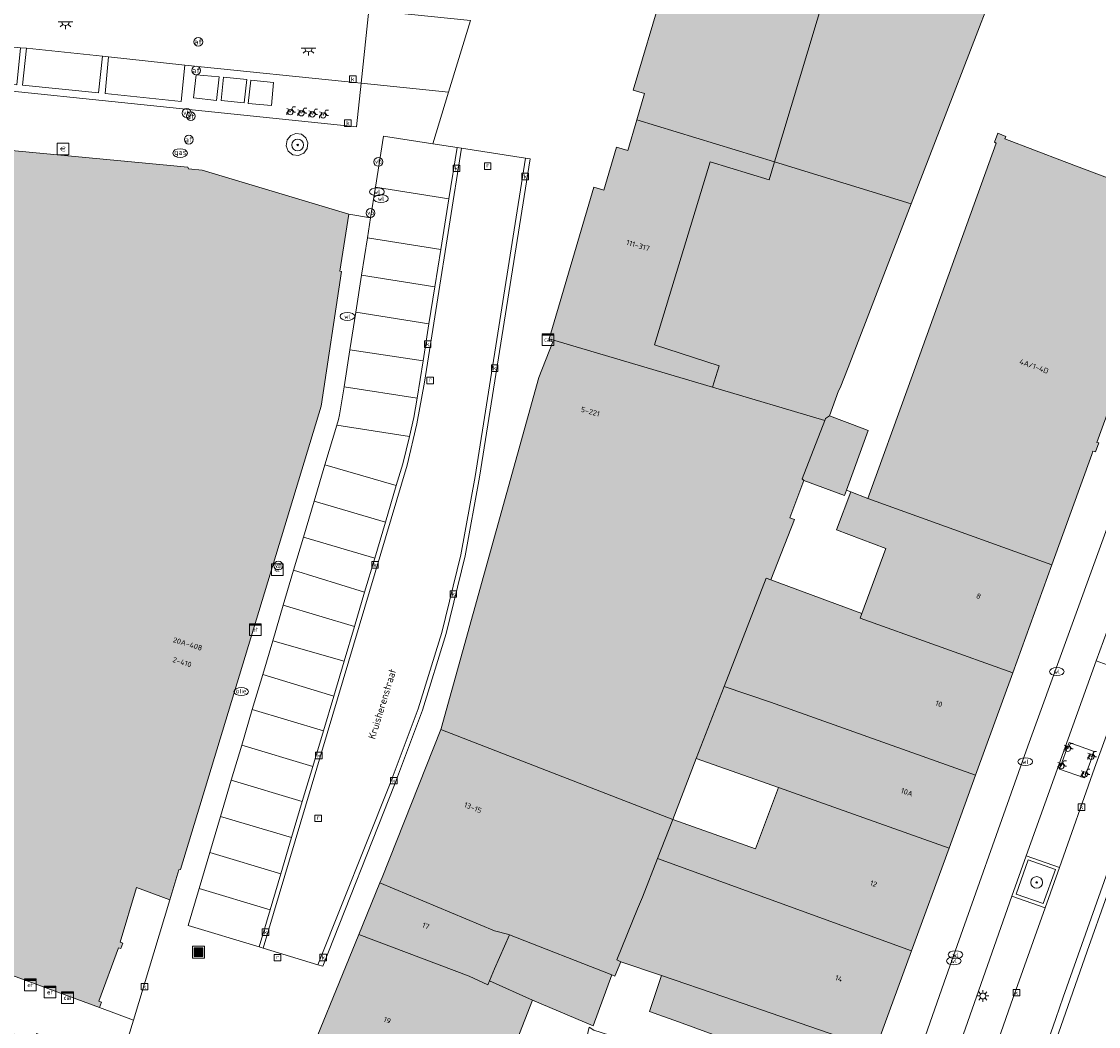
# Model space of a CAD drawing. Header units: metres. Extents: x 196496 to 197479, y 355250 to 356324.
# Tile 107 of 119: x 197202 to 197276, y 355940 to 356008. Entities that reach past the tile are written whole.
import ezdxf
from ezdxf.enums import TextEntityAlignment as Align

# ---------------------------------------------------------------- set-up
doc = ezdxf.new("R2010")
doc.units = ezdxf.units.M
doc.layers.get('0').update_dxf_attribs({"lineweight": 9})
for name, color, linetype, lineweight in [('B-WE-GR-BOOM-S', 251, 'Continuous', 9), ('B-WE-IE-MEUBILAIR_WEGMEUBILAIR-GV', 251, 'Continuous', 9), ('B-WE-IE-MEUBILAIR_WEGMEUBILAIR-S', 251, 'Continuous', 9), ('B-WE-KL-BRANDSTOF_PUT-S', 251, 'Continuous', 9), ('B-WE-KL-DATA-S', 251, 'Continuous', 9), ('B-WE-KL-ET_KAST-S', 251, 'Continuous', 9), ('B-WE-KL-ET_LS_OV_LICHTMAST-S', 251, 'Continuous', 9), ('B-WE-KL-ET_LS_OV_LICHTPUNT-S', 251, 'Continuous', 9), ('B-WE-KL-GAS_PUT-S', 251, 'Continuous', 9), ('B-WE-KL-WATER-S', 251, 'Continuous', 9), ('B-WE-OG-BEBOUWING-GV', 251, 'Continuous', 9), ('B-WE-OG-BEBOUWING_HUISNUMMER-T35', 90, 'Continuous', 9), ('B-WE-OG-BEBOUWING_STRAATNAAM-T35', 130, 'Continuous', 9), ('B-WE-OG-TERREIN_ERF-GV', 251, 'Continuous', 9), ('B-WE-RI-GWA_KOLK-S', 251, 'Continuous', 9), ('B-WE-RI-GWA_RIOOLPUT-S', 251, 'Continuous', 9), ('B-WE-VH-GOOT-G', 251, 'Continuous', 9), ('B-WE-VH-ONVERHARD-GV', 251, 'Continuous', 9), ('B-WE-VH-VERHARDING_ASFALT-GV', 251, 'Continuous', 9), ('B-WE-VH-VERHARDING_BEDRIJFSVLOERPLAAT-GV', 251, 'Continuous', 9), ('B-WE-VH-VERHARDING_BETON-GV', 251, 'Continuous', 9), ('B-WE-VH-VERHARDING_BETONSTRAATSTEEN-GV', 251, 'Continuous', 9), ('B-WE-VH-VERHARDING_OPEN-GV', 251, 'Continuous', 9), ('B-WE-VH-VERHARDING_STRAATBAKSTEEN-GV', 251, 'Continuous', 9), ('B-WE-VH-VERHARDING_TEGEL-GV', 251, 'Continuous', 9), ('B-WE-VW-AFSLUITPAAL-S', 251, 'Continuous', 9)]:
    doc.layers.add(name, color=color, linetype=linetype, lineweight=lineweight)
doc.layers.add('X-XX-AL-PRESENTATIE_GEBOUW3-V', color=7, linetype='Continuous', lineweight=9, true_color=0xebe1d6)
doc.styles.add('NLCS-ISO', font='NLCS-ISO.ttf')
doc.styles.add('NLCS-ISO-ANNOTATIEF-T35', font='NLCS-ISO.ttf', dxfattribs={"height": 3.5})

# ---------------------------------------------------------------- blocks, each defined once
blk = doc.blocks.new('SIE-WEG_AFVALBAK-SO')
at = {"linetype": 'ByBlock', "lineweight": 18}
h = blk.add_hatch(color=0, dxfattribs=at)
h.dxf.hatch_style = 1
h.paths.add_polyline_path([(-1.5, -1.5), (1.5, -1.5), (1.5, 1.5), (-1.5, 1.5)])
at = {"color": 0, "linetype": 'ByBlock', "lineweight": 18}
for points in [[(-2, -2), (2, -2), (2, 2), (-2, 2)], [(-1.5, -1.5), (1.5, -1.5), (1.5, 1.5), (-1.5, 1.5)]]:
    blk.add_lwpolyline(points, close=True, dxfattribs=at)
blk = doc.blocks.new('SKL-ET_KAST_ELEKTRA-SO')
at = {"color": 0, "linetype": 'ByBlock', "lineweight": 18}
for points in [[(-2, 2), (2, 2), (2, 1.68), (-2, 1.68)], [(-2, 1.52), (2, 1.52), (2, -2), (-2, -2)]]:
    blk.add_lwpolyline(points, close=True, dxfattribs=at)
at = {"color": 0, "linetype": 'ByBlock', "lineweight": 18, "style": 'NLCS-ISO'}
blk.add_text('et', height=1.5, dxfattribs=at).set_placement((0, 0), align=Align.MIDDLE_CENTER)
blk = doc.blocks.new('SKL-DATA_SIGNAAL_CAIKAST-SO')
at = {"color": 0, "linetype": 'ByBlock', "lineweight": 18}
for points in [[(-2, 2), (2, 2), (2, 1.68), (-2, 1.68)], [(-2, 1.52), (2, 1.52), (2, -2), (-2, -2)]]:
    blk.add_lwpolyline(points, close=True, dxfattribs=at)
at = {"color": 0, "linetype": 'ByBlock', "lineweight": 18, "style": 'NLCS-ISO'}
blk.add_text('cai', height=1.5, dxfattribs=at).set_placement((0, 0), align=Align.MIDDLE_CENTER)
blk = doc.blocks.new('SKL-ET_OV_LICHTMAST-SO')
at = {"color": 0, "linetype": 'ByBlock', "lineweight": 18}
for points in [[(-1.25, 0), (-2, 0)], [(-1.41, 1.41), (-0.88, 0.88)], [(0, 2), (0, 1.25)], [(0.88, 0.88), (1.41, 1.41)], [(2, 0), (1.25, 0)], [(-1.41, -1.41), (-0.88, -0.88)], [(0, -1.25), (0, -2)], [(0.88, -0.88), (1.41, -1.41)]]:
    blk.add_lwpolyline(points, dxfattribs=at)
blk.add_circle((0, 0), 1, dxfattribs=at)
blk = doc.blocks.new('SIE-WEG_PAAL_VERKEERSBORD-SO')
at = {"color": 0, "linetype": 'ByBlock', "lineweight": 18}
blk.add_circle((0, 0), 1.5, dxfattribs=at)
at = {"color": 0, "linetype": 'ByBlock', "lineweight": 18, "style": 'NLCS-ISO'}
blk.add_text('vb', height=1.5, dxfattribs=at).set_placement((0, 0.13), align=Align.MIDDLE_CENTER)
blk = doc.blocks.new('SVW-AFSLUITPAAL-SO')
at = {"lineweight": 18}
blk.add_circle((0, 0), 1.5, dxfattribs=at)
at = {"lineweight": 18, "style": 'NLCS-ISO'}
blk.add_text('af', height=1.8, dxfattribs=at).set_placement((0, 0), align=Align.MIDDLE_CENTER)
blk = doc.blocks.new('SRI-KOLK-SO')
at = {"color": 0, "linetype": 'ByBlock', "lineweight": 18}
blk.add_lwpolyline([(-1.125, -1.125), (1.125, -1.125), (1.125, 1.125), (-1.125, 1.125)], close=True, dxfattribs=at)
at = {"color": 0, "linetype": 'ByBlock', "lineweight": 18, "style": 'NLCS-ISO'}
blk.add_text('k', height=1.5, dxfattribs=at).set_placement((0, 0), align=Align.MIDDLE_CENTER)
blk = doc.blocks.new('SRI-PUT_INSPECTIEPUT_RIOOLPUT-SO')
at = {"color": 0, "linetype": 'ByBlock', "lineweight": 18}
blk.add_lwpolyline([(-1.12, -1.12), (1.12, -1.12), (1.12, 1.12), (-1.12, 1.12)], close=True, dxfattribs=at)
at = {"color": 0, "linetype": 'ByBlock', "lineweight": 18, "style": 'NLCS-ISO'}
blk.add_text('r', height=1.5, dxfattribs=at).set_placement((0, 0.28), align=Align.MIDDLE_CENTER)
blk = doc.blocks.new('SKL-GAS_PUT-SO')
at = {"color": 0, "linetype": 'ByBlock', "lineweight": 18}
blk.add_ellipse((0, 0), major_axis=(2.5, 0), ratio=0.601255, dxfattribs=at)
at = {"color": 0, "linetype": 'ByBlock', "lineweight": 18, "style": 'NLCS-ISO'}
blk.add_text('gas', height=1.8, dxfattribs=at).set_placement((0.12, 0.3), align=Align.MIDDLE_CENTER)
blk = doc.blocks.new('SKL-WATER_WATERLEIDINGPUT-SO')
at = {"color": 0, "linetype": 'ByBlock', "lineweight": 18}
blk.add_ellipse((0, 0), major_axis=(2.5, 0), ratio=0.54, dxfattribs=at)
at = {"color": 0, "linetype": 'ByBlock', "lineweight": 18, "style": 'NLCS-ISO'}
blk.add_text('wl', height=1.5, dxfattribs=at).set_placement((0, 0), align=Align.MIDDLE_CENTER)
blk = doc.blocks.new('SKL-BENZINEPUT_OLIEPUT-SO')
at = {"color": 0, "linetype": 'ByBlock', "lineweight": 18}
blk.add_ellipse((0, 0), major_axis=(2.5, 0), ratio=0.54, dxfattribs=at)
at = {"color": 0, "linetype": 'ByBlock', "lineweight": 18, "style": 'NLCS-ISO'}
blk.add_text('olie', height=1.5, dxfattribs=at).set_placement((0, 0.16), align=Align.MIDDLE_CENTER)
blk = doc.blocks.new('SIE-WEG_FIETSENREK-SO')
at = {"color": 0, "linetype": 'ByBlock', "lineweight": 18}
for points in [[(-1.5, -1.35), (-1.5, -0.54), (-0.73, -0.28), (-0.73, 0.53), (-1.5, 0.79)], [(-0.3, -0.45), (0.6, 1.35), (1.5, 1.35)], [(1.05, -0.45), (0.21, 0.58)], [(1.05, -0.45), (1.5, -0.45)]]:
    blk.add_lwpolyline(points, dxfattribs=at)
blk.add_circle((-0.3, -0.45), 0.9, dxfattribs=at)
blk = doc.blocks.new('SIE-WEG_BETAALAUTOMAAT-SO')
at = {"color": 0, "linetype": 'ByBlock', "lineweight": 18}
blk.add_lwpolyline([(-2, -2), (2, -2), (2, 2), (-2, 2)], close=True, dxfattribs=at)
at = {"color": 0, "linetype": 'ByBlock', "lineweight": 18, "style": 'NLCS-ISO'}
blk.add_text('€', height=1.5, dxfattribs=at).set_placement((0, 0), align=Align.MIDDLE_CENTER)
blk = doc.blocks.new('SKL-ET_OV_LICHTPUNT-SO')
at = {"color": 0, "linetype": 'ByBlock', "lineweight": 18}
for points in [[(-1.25, 0), (-2.5, 0)], [(1.25, 0), (2.5, 0)], [(-0.92, -0.85), (-1.83, -1.7)], [(0, -1.25), (0, -2.5)], [(0.92, -0.85), (1.83, -1.7)]]:
    blk.add_lwpolyline(points, dxfattribs=at)
blk.add_lwpolyline([(0, 0), (1.25, 0, -1), (-1.25, 0)], format="xyb", close=True, dxfattribs=at)
blk = doc.blocks.new('SGR-BOOM_01-SO')
at = {"linetype": 'ByBlock', "lineweight": 18}
h = blk.add_hatch(color=0, dxfattribs=at)
h.dxf.hatch_style = 1
edge = h.paths.add_edge_path()
edge.add_arc((0, 0), 0.25, 0, 360)
at = {"color": 0, "linetype": 'ByBlock', "lineweight": 18}
for radius in [2, 0.25]:
    blk.add_circle((0, 0), radius, dxfattribs=at)

msp = doc.modelspace()

# ---------------------------------------------------------------- hatches: boundary and pattern name
at = {"layer": 'X-XX-AL-PRESENTATIE_GEBOUW3-V'}
for points in [[(197263.446, 356031.086), (197263.067, 356031.195), (197260.579, 356031.91), (197260.515, 356031.792), (197253.377, 356034.006), (197252.39, 356034.321), (197252.318, 356034.079), (197252.427, 356034.046), (197252.131, 356033.059), (197252.802, 356032.858), (197250.294, 356024.496), (197251.061, 356024.266), (197249.901, 356020.417), (197249.134, 356020.645), (197247.158, 356014.002), (197247.934, 356013.771), (197246.791, 356009.896), (197246.024, 356010.123), (197244.063, 356003.476), (197244.831, 356003.25), (197244.299, 356001.448), (197253.667, 355998.587)], [(197279.591, 356015.147), (197287.478, 356012.229), (197289.628, 356018.039), (197282.352, 356020.731), (197282.324, 356020.662), (197273.842, 356023.556), (197263.77, 356027.004), (197265.08, 356030.614), (197263.446, 356031.086), (197253.667, 355998.587), (197262.974, 355995.736), (197265.397, 356002.024), (197268.626, 356010.402), (197271.595, 356018.105)], [(197249.443, 355983.254), (197249.913, 355984.714), (197245.511, 355986.132), (197249.286, 355998.595), (197253.302, 355997.377), (197253.667, 355998.587), (197244.299, 356001.448), (197243.685, 355999.365), (197242.917, 355999.591), (197242.055, 355996.666), (197241.384, 355996.864), (197238.338, 355986.538)], [(197188.57, 355953.96), (197188.642, 355953.546), (197190.563, 355953.931), (197191.059, 355954.03), (197192.337, 355946.665), (197207.719, 355941.014), (197207.858, 355941.391), (197207.679, 355941.456), (197209.013, 355945.089), (197209.187, 355945.025), (197209.304, 355945.408), (197209.125, 355945.474), (197210.248, 355949.184), (197212.514, 355948.353), (197213.131, 355950.389), (197213.246, 355950.406), (197222.809, 355981.954), (197224.202, 355991.132), (197224.093, 355991.155), (197224.701, 355995.024), (197214.719, 355998.034), (197213.777, 355998.124), (197213.742, 355998.239), (197188.268, 356000.633), (197188.254, 356000.531), (197184.395, 356000.883), (197183.01, 355985.943), (197187.372, 355960.852)], [(197273.402, 355998.62), (197269.364, 356000.16), (197269.431, 356000.327), (197268.886, 356000.545), (197268.648, 355999.933), (197268.76, 355999.874), (197262.769, 355983.246), (197260.038, 355975.666), (197272.55, 355971.158), (197275.272, 355978.671), (197275.351, 355978.89), (197275.534, 355978.841), (197275.759, 355979.457), (197275.622, 355979.488), (197281.313, 355995.115), (197281.394, 355995.19), (197281.521, 355995.523), (197276.822, 355997.315)], [(197253.667, 355998.587), (197253.302, 355997.377), (197249.286, 355998.595), (197245.511, 355986.132), (197249.913, 355984.714), (197249.443, 355983.254), (197257.092, 355980.991), (197257.142, 355981.124), (197257.421, 355981.298), (197258.036, 355983.011), (197258.149, 355983.199), (197258.68, 355984.59), (197262.974, 355995.736)], [(197250.257, 355962.878), (197253.111, 355970.245), (197253.422, 355970.13), (197255.036, 355974.234), (197254.712, 355974.361), (197255.667, 355976.893), (197255.557, 355977.023), (197257.092, 355980.991), (197249.443, 355983.254), (197238.338, 355986.538), (197238.308, 355986.438), (197238.579, 355986.346), (197237.634, 355983.92), (197230.972, 355960.007), (197230.949, 355959.949), (197246.751, 355953.818), (197248.336, 355957.971)], [(197257.421, 355981.298), (197257.142, 355981.124), (197257.092, 355980.991), (197255.557, 355977.023), (197255.667, 355976.893), (197258.44, 355975.867), (197258.576, 355976.244), (197260.045, 355980.307), (197259.632, 355980.463)], [(197259.626, 355967.835), (197259.512, 355967.525), (197269.888, 355963.809), (197272.55, 355971.158), (197260.038, 355975.666), (197258.878, 355976.125), (197257.898, 355973.543), (197261.258, 355972.262)], [(197259.626, 355967.835), (197253.422, 355970.13), (197253.111, 355970.245), (197250.257, 355962.878), (197253.411, 355961.812), (197267.365, 355956.844), (197269.888, 355963.809), (197259.512, 355967.525)], [(197253.942, 355955.989), (197265.559, 355951.86), (197267.365, 355956.844), (197253.411, 355961.812), (197250.257, 355962.878), (197248.336, 355957.971)], [(197226.813, 355949.512), (197234.613, 355946.238), (197235.597, 355945.99), (197235.633, 355945.976), (197242.6, 355943.24), (197242.816, 355943.156), (197243.218, 355944.131), (197242.951, 355944.268), (197244.339, 355947.736), (197244.686, 355948.522), (197245.713, 355951.158), (197246.751, 355953.818), (197230.949, 355959.949), (197226.957, 355949.865)], [(197265.559, 355951.86), (197253.942, 355955.989), (197252.374, 355951.814), (197246.751, 355953.818), (197245.713, 355951.158), (197263, 355944.868)], [(197245.979, 355943.189), (197250.225, 355941.748), (197260.553, 355938.181), (197263, 355944.868), (197245.713, 355951.158), (197244.686, 355948.522), (197244.339, 355947.736), (197242.951, 355944.268), (197243.218, 355944.131)], [(197235.633, 355945.976), (197235.597, 355945.99), (197234.613, 355946.238), (197226.813, 355949.512), (197225.372, 355945.979), (197232.886, 355943.148), (197234.167, 355942.56), (197234.279, 355942.829), (197234.617, 355943.642)], [(197221.226, 355935.811), (197229.965, 355932.605), (197231.646, 355937.044), (197234.668, 355935.918), (197235.131, 355937.212), (197235.47, 355937.087), (197237.189, 355941.525), (197234.279, 355942.829), (197234.167, 355942.56), (197232.886, 355943.148), (197225.372, 355945.979)], [(197237.189, 355941.525), (197241.331, 355939.775), (197242.6, 355943.24), (197235.633, 355945.976), (197234.617, 355943.642), (197234.279, 355942.829)], [(197249.134, 355938.057), (197248.695, 355936.745), (197258.709, 355933.121), (197260.553, 355938.181), (197250.225, 355941.748), (197245.979, 355943.189), (197245.163, 355940.739), (197247.137, 355940.048), (197249.51, 355939.182)]]:
    msp.add_hatch(color=256, dxfattribs=at).paths.add_polyline_path(points)

# ---------------------------------------------------------------- linework, layer by layer
at = {"layer": 'B-WE-IE-MEUBILAIR_WEGMEUBILAIR-GV', "flags": 128}
for points in [[(197220.432, 355999.69), (197220.578, 355999.319), (197220.896, 355999.078), (197221.278, 355999.026), (197221.632, 355999.177), (197221.865, 355999.494), (197221.914, 355999.884), (197221.771, 356000.236), (197221.474, 356000.474), (197221.098, 356000.532), (197220.743, 356000.393), (197220.495, 356000.083)], [(197272.795, 355950.41), (197270.934, 355951.068), (197270.115, 355948.733), (197271.972, 355948.09)]]:
    msp.add_lwpolyline(points, close=True, dxfattribs=at)
at = {"layer": 'B-WE-OG-BEBOUWING-GV', "flags": 128}
for points in [[(197263.446, 356031.086), (197263.067, 356031.195), (197260.579, 356031.91), (197260.515, 356031.792), (197253.377, 356034.006), (197252.39, 356034.321), (197252.318, 356034.079), (197252.427, 356034.046), (197252.131, 356033.059), (197252.802, 356032.858), (197250.294, 356024.496), (197251.061, 356024.266), (197249.901, 356020.417), (197249.134, 356020.645), (197247.158, 356014.002), (197247.934, 356013.771), (197246.791, 356009.896), (197246.024, 356010.123), (197244.063, 356003.476), (197244.831, 356003.25), (197244.299, 356001.448), (197253.667, 355998.587)], [(197279.591, 356015.147), (197287.478, 356012.229), (197289.628, 356018.039), (197282.352, 356020.731), (197282.324, 356020.662), (197273.842, 356023.556), (197263.77, 356027.004), (197265.08, 356030.614), (197263.446, 356031.086), (197253.667, 355998.587), (197262.974, 355995.736), (197265.397, 356002.024), (197268.626, 356010.402), (197271.595, 356018.105)], [(197249.443, 355983.254), (197249.913, 355984.714), (197245.511, 355986.132), (197249.286, 355998.595), (197253.302, 355997.377), (197253.667, 355998.587), (197244.299, 356001.448), (197243.685, 355999.365), (197242.917, 355999.591), (197242.055, 355996.666), (197241.384, 355996.864), (197238.338, 355986.538)], [(197273.402, 355998.62), (197269.364, 356000.16), (197269.431, 356000.327), (197268.886, 356000.545), (197268.648, 355999.933), (197268.76, 355999.874), (197262.769, 355983.246), (197260.038, 355975.666), (197272.55, 355971.158), (197275.272, 355978.671), (197275.351, 355978.89), (197275.534, 355978.841), (197275.759, 355979.457), (197275.622, 355979.488), (197281.313, 355995.115), (197281.394, 355995.19), (197281.521, 355995.523), (197276.822, 355997.315)], [(197253.667, 355998.587), (197253.302, 355997.377), (197249.286, 355998.595), (197245.511, 355986.132), (197249.913, 355984.714), (197249.443, 355983.254), (197257.092, 355980.991), (197257.142, 355981.124), (197257.421, 355981.298), (197258.036, 355983.011), (197258.149, 355983.199), (197258.68, 355984.59), (197262.974, 355995.736)], [(197250.257, 355962.878), (197253.111, 355970.245), (197253.422, 355970.13), (197255.036, 355974.234), (197254.712, 355974.361), (197255.667, 355976.893), (197255.557, 355977.023), (197257.092, 355980.991), (197249.443, 355983.254), (197238.338, 355986.538), (197238.308, 355986.438), (197238.579, 355986.346), (197237.634, 355983.92), (197230.972, 355960.007), (197230.949, 355959.949), (197246.751, 355953.818), (197248.336, 355957.971)], [(197257.421, 355981.298), (197257.142, 355981.124), (197257.092, 355980.991), (197255.557, 355977.023), (197255.667, 355976.893), (197258.44, 355975.867), (197258.576, 355976.244), (197260.045, 355980.307), (197259.632, 355980.463)], [(197259.626, 355967.835), (197259.512, 355967.525), (197269.888, 355963.809), (197272.55, 355971.158), (197260.038, 355975.666), (197258.878, 355976.125), (197257.898, 355973.543), (197261.258, 355972.262)], [(197259.626, 355967.835), (197253.422, 355970.13), (197253.111, 355970.245), (197250.257, 355962.878), (197253.411, 355961.812), (197267.365, 355956.844), (197269.888, 355963.809), (197259.512, 355967.525)], [(197253.942, 355955.989), (197265.559, 355951.86), (197267.365, 355956.844), (197253.411, 355961.812), (197250.257, 355962.878), (197248.336, 355957.971)], [(197226.813, 355949.512), (197234.613, 355946.238), (197235.597, 355945.99), (197235.633, 355945.976), (197242.6, 355943.24), (197242.816, 355943.156), (197243.218, 355944.131), (197242.951, 355944.268), (197244.339, 355947.736), (197244.686, 355948.522), (197245.713, 355951.158), (197246.751, 355953.818), (197230.949, 355959.949), (197226.957, 355949.865)], [(197265.559, 355951.86), (197253.942, 355955.989), (197252.374, 355951.814), (197246.751, 355953.818), (197245.713, 355951.158), (197263, 355944.868)], [(197245.979, 355943.189), (197250.225, 355941.748), (197260.553, 355938.181), (197263, 355944.868), (197245.713, 355951.158), (197244.686, 355948.522), (197244.339, 355947.736), (197242.951, 355944.268), (197243.218, 355944.131)], [(197235.633, 355945.976), (197235.597, 355945.99), (197234.613, 355946.238), (197226.813, 355949.512), (197225.372, 355945.979), (197232.886, 355943.148), (197234.167, 355942.56), (197234.279, 355942.829), (197234.617, 355943.642)], [(197221.226, 355935.811), (197229.965, 355932.605), (197231.646, 355937.044), (197234.668, 355935.918), (197235.131, 355937.212), (197235.47, 355937.087), (197237.189, 355941.525), (197234.279, 355942.829), (197234.167, 355942.56), (197232.886, 355943.148), (197225.372, 355945.979)], [(197237.189, 355941.525), (197241.331, 355939.775), (197242.6, 355943.24), (197235.633, 355945.976), (197234.617, 355943.642), (197234.279, 355942.829)], [(197249.134, 355938.057), (197248.695, 355936.745), (197258.709, 355933.121), (197260.553, 355938.181), (197250.225, 355941.748), (197245.979, 355943.189), (197245.163, 355940.739), (197247.137, 355940.048), (197249.51, 355939.182)]]:
    msp.add_lwpolyline(points, close=True, dxfattribs=at)
msp.add_lwpolyline([(197192.337, 355946.665), (197207.719, 355941.014), (197207.858, 355941.391), (197207.679, 355941.456), (197209.013, 355945.089), (197209.187, 355945.025), (197209.304, 355945.408), (197209.125, 355945.474), (197210.248, 355949.184), (197212.514, 355948.353), (197213.131, 355950.389), (197213.246, 355950.406), (197222.809, 355981.954), (197224.202, 355991.132), (197224.093, 355991.155), (197224.701, 355995.024), (197214.719, 355998.034), (197213.777, 355998.124), (197213.742, 355998.239), (197188.268, 356000.633)], dxfattribs=at)
at = {"layer": 'B-WE-OG-TERREIN_ERF-GV', "flags": 128}
msp.add_lwpolyline([(197279.591, 356015.147), (197271.595, 356018.105), (197268.626, 356010.402), (197265.397, 356002.024), (197262.974, 355995.736), (197258.68, 355984.59), (197258.149, 355983.199), (197258.036, 355983.011), (197257.421, 355981.298), (197259.632, 355980.463), (197260.045, 355980.307), (197258.576, 355976.244), (197258.878, 355976.125), (197260.038, 355975.666), (197262.769, 355983.246), (197268.76, 355999.874), (197268.648, 355999.933), (197268.886, 356000.545), (197269.431, 356000.327), (197269.364, 356000.16), (197273.402, 355998.62), (197276.822, 355997.315)], dxfattribs=at)
for points in [[(197253.422, 355970.13), (197259.626, 355967.835), (197261.258, 355972.262), (197257.898, 355973.543), (197258.878, 355976.125), (197258.576, 355976.244), (197258.44, 355975.867), (197255.667, 355976.893), (197254.712, 355974.361), (197255.036, 355974.234)], [(197248.336, 355957.971), (197246.751, 355953.818), (197252.374, 355951.814), (197253.942, 355955.989)], [(197207.719, 355941.014), (197210.035, 355940.163), (197212.514, 355948.353), (197210.248, 355949.184), (197209.125, 355945.474), (197209.304, 355945.408), (197209.187, 355945.025), (197209.013, 355945.089), (197207.679, 355941.456), (197207.858, 355941.391)], [(197245.979, 355943.189), (197243.218, 355944.131), (197242.816, 355943.156), (197242.6, 355943.24), (197241.331, 355939.775), (197237.189, 355941.525), (197235.47, 355937.087), (197237.069, 355936.497), (197237.609, 355938.235), (197240.408, 355937.368), (197240.734, 355938.306), (197241.061, 355939.681), (197241.374, 355939.48), (197244.722, 355938.4), (197244.747, 355938.35), (197246.059, 355937.898), (197244.565, 355933.648), (197247.332, 355932.667), (197248.695, 355936.745), (197249.134, 355938.057), (197249.51, 355939.182), (197247.137, 355940.048), (197245.163, 355940.739)]]:
    msp.add_lwpolyline(points, close=True, dxfattribs=at)
at = {"layer": 'B-WE-VH-GOOT-G', "flags": 128}
for points in [[(197218.875, 355945.058), (197228.659, 355977.936), (197229.337, 355980.749), (197229.852, 355983.597), (197232.374, 355999.53)], [(197222.59, 355943.928), (197227.514, 355956.269), (197229.417, 355961.356), (197231.019, 355966.555), (197232.313, 355971.84), (197233.292, 355977.182), (197236.721, 355998.841)]]:
    msp.add_lwpolyline(points, dxfattribs=at)
at = {"layer": 'B-WE-VH-ONVERHARD-GV', "flags": 128}
for points in [[(197220.432, 355999.69), (197220.578, 355999.319), (197220.896, 355999.078), (197221.278, 355999.026), (197221.632, 355999.177), (197221.865, 355999.494), (197221.914, 355999.884), (197221.771, 356000.236), (197221.474, 356000.474), (197221.098, 356000.532), (197220.743, 356000.393), (197220.495, 356000.083)], [(197272.795, 355950.41), (197270.934, 355951.068), (197270.115, 355948.733), (197271.972, 355948.09)]]:
    msp.add_lwpolyline(points, close=True, dxfattribs=at)
at = {"layer": 'B-WE-VH-VERHARDING_ASFALT-GV', "flags": 128}
msp.add_lwpolyline([(197276.304, 355948.628), (197274.96, 355944.848), (197266.998, 355922.067)], dxfattribs=at)
at = {"layer": 'B-WE-VH-VERHARDING_BEDRIJFSVLOERPLAAT-GV', "flags": 128}
for points in [[(197215.692, 356002.782), (197215.859, 356004.383), (197214.295, 356004.508), (197214.115, 356002.944)], [(197217.582, 356002.61), (197217.751, 356004.192), (197216.17, 356004.355), (197216.007, 356002.769)], [(197219.434, 356002.426), (197219.578, 356003.997), (197218.029, 356004.165), (197217.851, 356002.574)]]:
    msp.add_lwpolyline(points, close=True, dxfattribs=at)
at = {"layer": 'B-WE-VH-VERHARDING_BETON-GV', "flags": 128}
for points in [[(197277.823, 355963.806), (197275.466, 355957.317), (197273.071, 355950.561), (197272.097, 355947.815), (197269.768, 355941.245), (197267.727, 355935.396)], [(197266.517, 355922.203), (197272.83, 355940.27), (197273.324, 355941.728), (197276.499, 355950.683)]]:
    msp.add_lwpolyline(points, dxfattribs=at)
at = {"layer": 'B-WE-VH-VERHARDING_BETONSTRAATSTEEN-GV', "flags": 128}
msp.add_lwpolyline([(197265.475, 355936.18), (197269.841, 355948.608), (197270.809, 355951.334), (197275.577, 355964.612), (197276.568, 355967.337), (197280.692, 355978.693), (197281.68, 355981.413), (197285.668, 355992.367), (197286.653, 355995.09), (197292.453, 356011.036), (197293.465, 356013.728), (197296.077, 356021.043), (197297.05, 356023.766), (197300.095, 356032.148), (197301.105, 356034.858), (197302.794, 356039.518), (197304.132, 356043.212), (197304.942, 356045.472), (197305.17, 356046.123), (197302.905, 356046.91), (197293.825, 356021.865), (197270.927, 355958.803), (197265.227, 355942.744), (197256.947, 355919.08)], dxfattribs=at)
for points in [[(197207.931, 356005.779), (197202.749, 356006.328), (197202.492, 356003.82), (197207.659, 356003.293)], [(197213.527, 356005.178), (197208.331, 356005.737), (197208.11, 356003.247), (197213.291, 356002.705)], [(197222.964, 355959.863), (197222.241, 355957.431), (197221.53, 355955.04), (197220.8, 355952.588), (197220.068, 355950.125), (197219.336, 355947.663), (197218.587, 355945.145), (197218.875, 355945.058), (197228.659, 355977.936), (197229.337, 355980.749), (197229.852, 355983.597), (197232.374, 355999.53), (197232.068, 355999.578), (197231.511, 355996.08), (197230.962, 355992.637), (197230.557, 355990.092), (197230.153, 355987.558), (197229.752, 355985.04), (197229.354, 355982.5), (197229.114, 355981.189), (197228.835, 355979.886), (197228.611, 355978.954), (197228.366, 355978.028), (197227.927, 355976.55), (197227.187, 355974.062), (197226.457, 355971.61), (197225.772, 355969.305), (197225.072, 355966.952), (197224.375, 355964.606), (197223.665, 355962.222)], [(197222.59, 355943.928), (197222.917, 355943.829), (197227.795, 355956.168), (197229.705, 355961.268), (197231.314, 355966.481), (197232.615, 355971.779), (197233.601, 355977.135), (197237.032, 355998.792), (197236.721, 355998.841), (197233.292, 355977.182), (197232.313, 355971.84), (197231.019, 355966.555), (197229.417, 355961.356), (197227.514, 355956.269)], [(197276.568, 355967.337), (197275.577, 355964.612), (197277.823, 355963.806), (197278.809, 355966.521)], [(197270.809, 355951.334), (197273.071, 355950.561), (197275.466, 355957.317), (197277.823, 355963.806), (197275.577, 355964.612)], [(197273.08, 355957.245), (197273.728, 355959.065), (197275.435, 355958.453), (197274.778, 355956.653)], [(197273.071, 355950.561), (197270.809, 355951.334), (197269.841, 355948.608), (197272.097, 355947.815)], [(197272.795, 355950.41), (197271.972, 355948.09), (197270.115, 355948.733), (197270.934, 355951.068)]]:
    msp.add_lwpolyline(points, close=True, dxfattribs=at)
at = {"layer": 'B-WE-VH-VERHARDING_OPEN-GV', "flags": 128}
msp.add_lwpolyline([(197222.59, 355943.928), (197227.514, 355956.269), (197229.417, 355961.356), (197231.019, 355966.555), (197232.313, 355971.84), (197233.292, 355977.182), (197236.721, 355998.841), (197232.374, 355999.53), (197229.852, 355983.597), (197229.337, 355980.749), (197228.659, 355977.936), (197218.875, 355945.058)], close=True, dxfattribs=at)
at = {"layer": 'B-WE-VH-VERHARDING_STRAATBAKSTEEN-GV', "flags": 128}
for points in [[(197256.947, 355919.08), (197265.227, 355942.744), (197270.927, 355958.803), (197293.825, 356021.865)], [(197221.226, 355935.811), (197225.372, 355945.979), (197226.813, 355949.512), (197226.957, 355949.865), (197230.949, 355959.949), (197230.972, 355960.007), (197237.634, 355983.92), (197238.579, 355986.346), (197238.308, 355986.438), (197238.338, 355986.538), (197241.384, 355996.864), (197242.055, 355996.666), (197242.917, 355999.591), (197243.685, 355999.365), (197244.299, 356001.448), (197244.831, 356003.25), (197244.063, 356003.476), (197246.024, 356010.123)], [(197232.973, 356008.207), (197231.489, 356003.35), (197230.415, 355999.831), (197232.068, 355999.578), (197232.374, 355999.53), (197236.721, 355998.841), (197237.032, 355998.792), (197233.601, 355977.135), (197232.615, 355971.779), (197231.314, 355966.481), (197229.705, 355961.268), (197227.795, 355956.168), (197222.917, 355943.829), (197222.59, 355943.928), (197218.875, 355945.058), (197218.587, 355945.145), (197213.761, 355946.611), (197214.505, 355949.116), (197215.232, 355951.567), (197215.964, 355954.032), (197216.696, 355956.496), (197217.403, 355958.878), (197218.127, 355961.315), (197218.835, 355963.701), (197219.513, 355965.984), (197220.236, 355968.421), (197220.939, 355970.787), (197221.605, 355973.032), (197222.338, 355975.5), (197223.067, 355977.955), (197223.871, 355980.671), (197223.987, 355981.054), (197224.072, 355981.368), (197224.371, 355983.28), (197224.769, 355985.805), (197225.171, 355988.354), (197225.569, 355990.881), (197225.969, 355993.423), (197226.182, 355994.775), (197224.701, 355995.024), (197224.093, 355991.155), (197224.202, 355991.132), (197222.809, 355981.954), (197213.246, 355950.406), (197213.131, 355950.389), (197212.514, 355948.353), (197210.035, 355940.163), (197208.953, 355936.588)], [(197188.268, 356000.633), (197213.742, 355998.239), (197213.777, 355998.124), (197214.719, 355998.034), (197224.701, 355995.024), (197226.182, 355994.775), (197226.512, 355996.87), (197227.06, 356000.345), (197230.415, 355999.831), (197231.489, 356003.35), (197225.532, 356003.956), (197225.218, 356000.989), (197184.882, 356005.15)], [(197281.313, 355995.115), (197275.622, 355979.488), (197275.759, 355979.457), (197275.534, 355978.841), (197275.351, 355978.89), (197275.272, 355978.671), (197272.55, 355971.158), (197269.888, 355963.809), (197267.365, 355956.844), (197265.559, 355951.86), (197263, 355944.868), (197260.553, 355938.181)]]:
    msp.add_lwpolyline(points, dxfattribs=at)
for points in [[(197185.692, 356013.089), (197185.185, 356008.123), (197191.578, 356007.451), (197196.764, 356006.93), (197197.148, 356006.877), (197202.341, 356006.346), (197202.749, 356006.328), (197207.931, 356005.779), (197208.331, 356005.737), (197213.527, 356005.178), (197225.532, 356003.956), (197226.057, 356008.921)], [(197225.532, 356003.956), (197231.489, 356003.35), (197232.973, 356008.207), (197226.057, 356008.921)], [(197208.331, 356005.737), (197207.931, 356005.779), (197207.659, 356003.293), (197202.492, 356003.82), (197202.749, 356006.328), (197202.341, 356006.346), (197202.092, 356003.845), (197196.905, 356004.411), (197197.148, 356006.877), (197196.764, 356006.93), (197196.489, 356004.461), (197191.315, 356004.97), (197191.578, 356007.451), (197185.185, 356008.123), (197184.882, 356005.15), (197225.218, 356000.989), (197225.532, 356003.956), (197213.527, 356005.178), (197213.291, 356002.705), (197208.11, 356003.247)], [(197215.692, 356002.782), (197214.115, 356002.944), (197214.295, 356004.508), (197215.859, 356004.383)], [(197217.582, 356002.61), (197216.007, 356002.769), (197216.17, 356004.355), (197217.751, 356004.192)], [(197219.434, 356002.426), (197217.851, 356002.574), (197218.029, 356004.165), (197219.578, 356003.997)], [(197220.432, 355999.69), (197220.495, 356000.083), (197220.743, 356000.393), (197221.098, 356000.532), (197221.474, 356000.474), (197221.771, 356000.236), (197221.914, 355999.884), (197221.865, 355999.494), (197221.632, 355999.177), (197221.278, 355999.026), (197220.896, 355999.078), (197220.578, 355999.319)], [(197226.512, 355996.87), (197231.511, 355996.08), (197232.068, 355999.578), (197230.415, 355999.831), (197227.06, 356000.345)], [(197225.969, 355993.423), (197230.962, 355992.637), (197231.511, 355996.08), (197226.512, 355996.87), (197226.182, 355994.775)], [(197230.962, 355992.637), (197225.969, 355993.423), (197225.569, 355990.881), (197230.557, 355990.092)], [(197230.153, 355987.558), (197230.557, 355990.092), (197225.569, 355990.881), (197225.171, 355988.354)], [(197224.769, 355985.805), (197229.752, 355985.04), (197230.153, 355987.558), (197225.171, 355988.354)], [(197229.354, 355982.5), (197229.752, 355985.04), (197224.769, 355985.805), (197224.371, 355983.28)], [(197229.354, 355982.5), (197224.371, 355983.28), (197224.072, 355981.368), (197223.987, 355981.054), (197223.871, 355980.671), (197228.835, 355979.886), (197229.114, 355981.189)], [(197223.067, 355977.955), (197227.927, 355976.55), (197228.366, 355978.028), (197228.611, 355978.954), (197228.835, 355979.886), (197223.871, 355980.671)], [(197227.927, 355976.55), (197223.067, 355977.955), (197222.338, 355975.5), (197227.187, 355974.062)], [(197226.457, 355971.61), (197227.187, 355974.062), (197222.338, 355975.5), (197221.605, 355973.032)], [(197226.457, 355971.61), (197221.605, 355973.032), (197220.939, 355970.787), (197225.772, 355969.305)], [(197220.236, 355968.421), (197225.072, 355966.952), (197225.772, 355969.305), (197220.939, 355970.787)], [(197224.375, 355964.606), (197225.072, 355966.952), (197220.236, 355968.421), (197219.513, 355965.984)], [(197224.375, 355964.606), (197219.513, 355965.984), (197218.835, 355963.701), (197223.665, 355962.222)], [(197218.127, 355961.315), (197222.964, 355959.863), (197223.665, 355962.222), (197218.835, 355963.701)], [(197222.241, 355957.431), (197222.964, 355959.863), (197218.127, 355961.315), (197217.403, 355958.878)], [(197216.696, 355956.496), (197221.53, 355955.04), (197222.241, 355957.431), (197217.403, 355958.878)], [(197216.696, 355956.496), (197215.964, 355954.032), (197220.8, 355952.588), (197221.53, 355955.04)], [(197207.719, 355941.014), (197192.337, 355946.665), (197191.059, 355954.03), (197190.563, 355953.931), (197186.281, 355949.161), (197186.435, 355948.904), (197191.485, 355944.281), (197192.684, 355943.346), (197194.867, 355942.043), (197197.169, 355940.965), (197203.254, 355938.705), (197203.433, 355939.252), (197204.859, 355938.726), (197204.676, 355938.177), (197208.953, 355936.588), (197210.035, 355940.163)], [(197215.232, 355951.567), (197220.068, 355950.125), (197220.8, 355952.588), (197215.964, 355954.032)], [(197219.336, 355947.663), (197220.068, 355950.125), (197215.232, 355951.567), (197214.505, 355949.116)], [(197219.336, 355947.663), (197214.505, 355949.116), (197213.761, 355946.611), (197218.587, 355945.145)], [(197272.097, 355947.815), (197269.841, 355948.608), (197265.475, 355936.18), (197267.727, 355935.396), (197269.768, 355941.245)]]:
    msp.add_lwpolyline(points, close=True, dxfattribs=at)
at = {"layer": 'B-WE-VH-VERHARDING_TEGEL-GV', "flags": 128}
for points in [[(197307.994, 356037.407), (197291.902, 355993.114), (197279.207, 355958.243), (197276.499, 355950.683), (197273.324, 355941.728), (197272.83, 355940.27), (197266.517, 355922.203), (197266.998, 355922.067), (197274.96, 355944.848), (197276.304, 355948.628), (197276.968, 355950.522), (197277.651, 355952.399), (197278.994, 355956.19), (197308.501, 356037.232)], [(197273.08, 355957.245), (197274.778, 355956.653), (197275.435, 355958.453), (197273.728, 355959.065)]]:
    msp.add_lwpolyline(points, close=True, dxfattribs=at)

# ---------------------------------------------------------------- block references
at = {"layer": 'B-WE-GR-BOOM-S', "xscale": 0.2, "yscale": 0.2, "zscale": 0.2}
for p in [(197221.216, 355999.744), (197271.523, 355949.535)]:
    msp.add_blockref('SGR-BOOM_01-SO', p, dxfattribs=at)
at = {"layer": 'B-WE-IE-MEUBILAIR_WEGMEUBILAIR-S', "xscale": 0.2, "yscale": 0.2, "zscale": 0.2}
for name, p in [('SIE-WEG_PAAL_VERKEERSBORD-SO', (197213.655, 356001.919)), ('SIE-WEG_FIETSENREK-SO', (197220.772, 356002.063)), ('SIE-WEG_FIETSENREK-SO', (197221.527, 356001.989)), ('SIE-WEG_FIETSENREK-SO', (197222.274, 356001.916)), ('SIE-WEG_FIETSENREK-SO', (197223.01, 356001.844)), ('SIE-WEG_BETAALAUTOMAAT-SO', (197205.238, 355999.462)), ('SIE-WEG_PAAL_VERKEERSBORD-SO', (197226.709, 355998.59)), ('SIE-WEG_PAAL_VERKEERSBORD-SO', (197226.173, 355995.109)), ('SIE-WEG_PAAL_VERKEERSBORD-SO', (197219.895, 355971.108)), ('SIE-WEG_BETAALAUTOMAAT-SO', (197219.83, 355970.825)), ('SIE-WEG_FIETSENREK-SO', (197273.701, 355958.722)), ('SIE-WEG_FIETSENREK-SO', (197275.303, 355958.176)), ('SIE-WEG_FIETSENREK-SO', (197273.257, 355957.538)), ('SIE-WEG_FIETSENREK-SO', (197274.851, 355956.975)), ('SIE-WEG_AFVALBAK-SO', (197214.464, 355944.785))]:
    msp.add_blockref(name, p, dxfattribs=at)
at = {"layer": 'B-WE-KL-BRANDSTOF_PUT-S', "xscale": 0.2, "yscale": 0.2, "zscale": 0.2}
msp.add_blockref('SKL-BENZINEPUT_OLIEPUT-SO', (197217.371, 355962.53), dxfattribs=at)
at = {"layer": 'B-WE-KL-DATA-S', "xscale": 0.2, "yscale": 0.2, "zscale": 0.2}
for p in [(197238.261, 355986.496), (197205.546, 355941.687)]:
    msp.add_blockref('SKL-DATA_SIGNAAL_CAIKAST-SO', p, dxfattribs=at)
at = {"layer": 'B-WE-KL-ET_KAST-S', "xscale": 0.2, "yscale": 0.2, "zscale": 0.2}
for p in [(197218.329, 355966.747), (197203.018, 355942.564), (197204.357, 355942.071)]:
    msp.add_blockref('SKL-ET_KAST_ELEKTRA-SO', p, dxfattribs=at)
at = {"layer": 'B-WE-KL-ET_LS_OV_LICHTMAST-S', "xscale": 0.2, "yscale": 0.2, "zscale": 0.2}
msp.add_blockref('SKL-ET_OV_LICHTMAST-SO', (197267.858, 355941.803), dxfattribs=at)
at = {"layer": 'B-WE-KL-ET_LS_OV_LICHTPUNT-S', "xscale": 0.2, "yscale": 0.2, "zscale": 0.2}
for p in [(197205.411, 356008.122), (197221.952, 356006.332)]:
    msp.add_blockref('SKL-ET_OV_LICHTPUNT-SO', p, dxfattribs=at)
at = {"layer": 'B-WE-KL-GAS_PUT-S', "xscale": 0.2, "yscale": 0.2, "zscale": 0.2}
msp.add_blockref('SKL-GAS_PUT-SO', (197213.211, 355999.189), dxfattribs=at)
at = {"layer": 'B-WE-KL-WATER-S', "xscale": 0.2, "yscale": 0.2, "zscale": 0.2}
for p in [(197226.611, 355996.555), (197226.881, 355996.089), (197224.6, 355988.071), (197272.895, 355963.889), (197270.743, 355957.757), (197265.878, 355944.188), (197265.997, 355944.61)]:
    msp.add_blockref('SKL-WATER_WATERLEIDINGPUT-SO', p, dxfattribs=at)
at = {"layer": 'B-WE-RI-GWA_KOLK-S', "xscale": 0.2, "yscale": 0.2, "zscale": 0.2}
for p in [(197224.962, 356004.219), (197224.638, 356001.229), (197232.019, 355998.152), (197236.709, 355997.599), (197230.064, 355986.181), (197234.624, 355984.548), (197226.477, 355971.151), (197231.81, 355969.17), (197222.653, 355958.175), (197227.761, 355956.464), (197274.582, 355954.666), (197219.032, 355946.142), (197222.958, 355944.424), (197210.783, 355942.438), (197270.141, 355942.031)]:
    msp.add_blockref('SRI-KOLK-SO', p, dxfattribs=at)
at = {"layer": 'B-WE-RI-GWA_RIOOLPUT-S', "xscale": 0.2, "yscale": 0.2, "zscale": 0.2}
for p in [(197234.15, 355998.308), (197230.242, 355983.714), (197222.603, 355953.896), (197219.848, 355944.41)]:
    msp.add_blockref('SRI-PUT_INSPECTIEPUT_RIOOLPUT-SO', p, dxfattribs=at)
at = {"layer": 'B-WE-VW-AFSLUITPAAL-S', "xscale": 0.2, "yscale": 0.2, "zscale": 0.2}
for p in [(197214.448, 356006.766), (197214.301, 356004.818), (197213.939, 356001.702), (197213.8, 356000.106)]:
    msp.add_blockref('SVW-AFSLUITPAAL-SO', p, dxfattribs=at)

# ---------------------------------------------------------------- texts
at = {"layer": 'B-WE-OG-BEBOUWING_HUISNUMMER-T35', "style": 'NLCS-ISO-ANNOTATIEF-T35'}
for s, rotation, p in [('111-317', 343.6, (197244.385, 355992.9)), ('4A/1-4D', 340.4, (197271.344, 355984.675)), ('5-221', 344.4, (197241.136, 355981.587)), ('8', 338.6, (197267.57, 355969.027)), ('20A-408', 343.1, (197213.724, 355965.773)), ('2-410', 343.1, (197213.349, 355964.534)), ('10', 340.1, (197264.868, 355961.695)), ('10A', 340.1, (197262.686, 355955.673)), ('13-15', 338.4, (197233.143, 355954.625)), ('12', 339.9, (197260.418, 355949.451)), ('17', 337.8, (197229.936, 355946.577)), ('14', 339.9, (197258.056, 355942.996)), ('19', 337.8, (197227.313, 355940.146))]:
    msp.add_text(s, height=0.36, rotation=rotation, dxfattribs=at).set_placement(p, align=Align.MIDDLE)
at = {"layer": 'B-WE-OG-BEBOUWING_STRAATNAAM-T35', "style": 'NLCS-ISO-ANNOTATIEF-T35'}
msp.add_text('Kruisherenstraat', height=0.5, rotation=72.9, dxfattribs=at).set_placement((197226.964, 355961.683), align=Align.MIDDLE)

doc.saveas('drawing.dxf')
